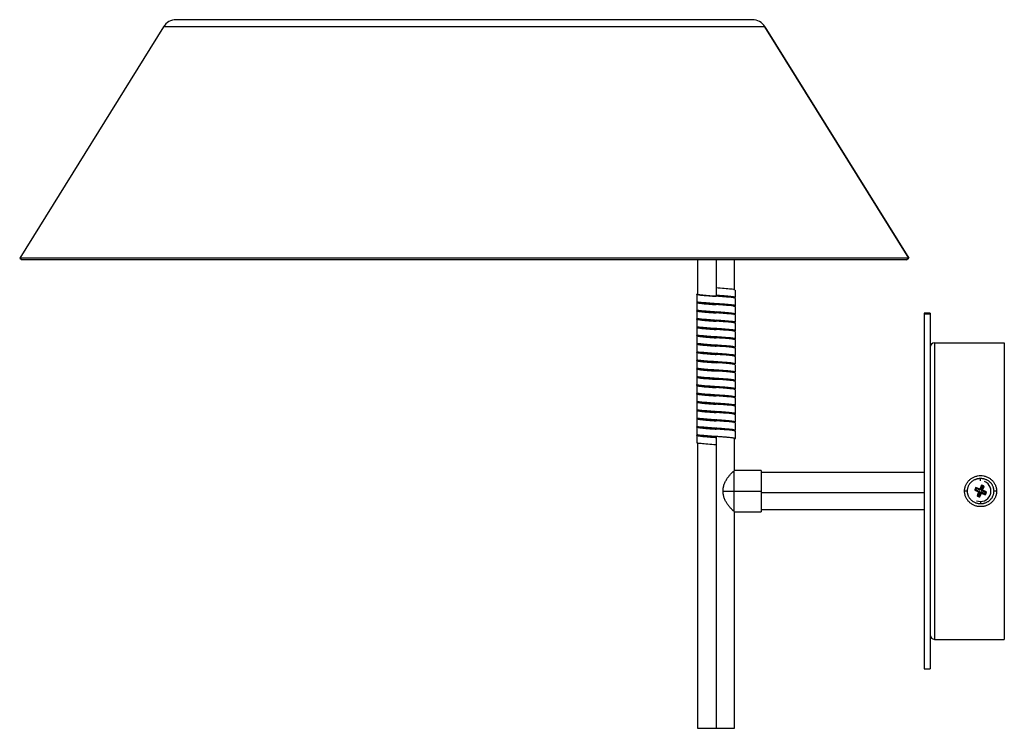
# Paper-space layout '_Posterior' of a CAD drawing. Header units: millimetres. Extents: x -150 to 182, y -140 to 99.
import ezdxf

# ---------------------------------------------------------------- set-up
doc = ezdxf.new("R2010")
doc.units = ezdxf.units.MM

psp = doc.layouts.new('_Posterior')

# ---------------------------------------------------------------- linework, layer by layer
at = {"color": 7, "linetype": 'Continuous', "lineweight": 25}
for p, q in [((-101.44, 96.96), (-149.98, 18.83)), ((97.19, 99.32), (-97.19, 99.32)), ((101.41, 96.96), (149.94, 18.83)), ((149.98, 18.83), (101.43, 96.96)), ((-149.98, 18.83), (-149.13, 18.3)), ((149.98, 18.83), (-149.98, 18.83)), ((149.13, 18.3), (-149.13, 18.3)), ((78.69, 18.3), (78.69, 6.73)), ((84.94, 18.3), (84.94, 6.03)), ((91.19, 8.13), (91.19, 18.3)), ((149.1, 18.3), (149.94, 18.83)), ((149.13, 18.3), (149.98, 18.83)), ((78.41, 6.73), (78.41, 4.23)), ((91.46, 5.63), (91.46, 8.13)), ((78.41, 3.93), (78.41, 1.43)), ((78.69, 4.23), (78.69, 3.93)), ((84.94, 6.03), (84.94, 6.03)), ((84.94, 3.53), (84.94, 3.23)), ((91.46, 2.83), (91.46, 5.33)), ((78.41, 1.13), (78.41, -1.37)), ((78.69, 1.43), (78.69, 1.13)), ((84.93, 0.43), (84.93, 0.43)), ((84.94, 3.23), (84.94, 3.23)), ((84.94, 0.73), (84.94, 0.73)), ((84.94, 0.73), (84.94, 0.43)), ((91.19, 2.53), (91.19, 2.83)), ((91.19, -0.27), (91.19, 0.03)), ((91.46, 0.03), (91.46, 2.53)), ((157.19, 0.32), (155.19, 0.32)), ((155.19, 0.32), (155.19, -119.68)), ((157.19, 0.32), (157.19, -119.68)), ((78.41, -1.67), (78.41, -4.17)), ((84.93, -2.07), (84.93, -2.07)), ((84.94, -2.07), (84.94, -2.37)), ((91.19, -3.07), (91.19, -2.77)), ((91.46, -2.77), (91.46, -0.27)), ((91.46, -5.57), (91.46, -3.07)), ((157.19, -0.01), (155.19, -0.01)), ((78.41, -4.47), (78.41, -6.97)), ((84.93, -5.17), (84.93, -5.17)), ((84.94, -4.87), (84.94, -4.87)), ((84.94, -4.87), (84.94, -5.17)), ((91.46, -8.37), (91.46, -5.87)), ((78.41, -7.27), (78.41, -9.77)), ((78.69, -6.97), (78.69, -7.27)), ((78.69, -9.77), (78.69, -10.07)), ((84.94, -7.67), (84.94, -7.97)), ((84.95, -7.97), (84.95, -7.97)), ((91.46, -11.17), (91.46, -8.67)), ((158.69, -9.68), (182.19, -9.68)), ((158.69, -9.68), (158.69, -109.68)), ((182.19, -9.68), (182.19, -109.68)), ((78.41, -10.07), (78.41, -12.57)), ((78.41, -12.87), (78.41, -15.37)), ((78.69, -12.57), (78.69, -12.87)), ((84.93, -10.77), (84.93, -10.77)), ((84.93, -13.27), (84.93, -13.27)), ((84.94, -10.47), (84.94, -10.77)), ((84.94, -13.27), (84.94, -13.57)), ((84.95, -10.47), (84.95, -10.47)), ((91.19, -11.47), (91.19, -11.17)), ((91.46, -13.97), (91.46, -11.47)), ((78.41, -15.67), (78.41, -18.17)), ((84.93, -16.07), (84.93, -16.07)), ((84.94, -16.07), (84.94, -16.37)), ((91.19, -14.27), (91.19, -13.97)), ((91.46, -16.77), (91.46, -14.27)), ((78.41, -18.47), (78.41, -20.97)), ((78.69, -18.17), (78.69, -18.47)), ((84.94, -18.87), (84.94, -19.17)), ((84.94, -19.17), (84.94, -19.17)), ((91.19, -17.07), (91.19, -16.77)), ((91.46, -19.57), (91.46, -17.07)), ((91.46, -22.37), (91.46, -19.87)), ((78.41, -21.27), (78.41, -23.77)), ((78.69, -20.97), (78.69, -21.27)), ((84.94, -21.67), (84.94, -21.97)), ((84.94, -21.97), (84.94, -21.97)), ((91.19, -22.67), (91.19, -22.37)), ((91.46, -25.17), (91.46, -22.67)), ((78.41, -24.07), (78.41, -26.57)), ((78.69, -23.77), (78.69, -24.07)), ((84.93, -24.77), (84.93, -24.77)), ((84.94, -24.47), (84.94, -24.47)), ((84.94, -24.47), (84.94, -24.77)), ((91.19, -25.47), (91.19, -25.17)), ((91.46, -27.97), (91.46, -25.47)), ((78.41, -26.87), (78.41, -29.37)), ((78.41, -29.67), (78.41, -32.17)), ((84.93, -27.27), (84.93, -27.27)), ((84.94, -27.27), (84.94, -27.57)), ((91.19, -28.27), (91.19, -27.97)), ((91.46, -30.77), (91.46, -28.27)), ((78.41, -32.47), (78.41, -34.97)), ((78.69, -32.17), (78.69, -32.47)), ((84.93, -30.37), (84.93, -30.37)), ((84.94, -30.07), (84.94, -30.07)), ((84.94, -30.07), (84.94, -30.37)), ((84.94, -32.87), (84.94, -33.17)), ((84.95, -33.17), (84.95, -33.17)), ((91.46, -33.57), (91.46, -31.07)), ((78.41, -35.27), (78.41, -37.77)), ((78.69, -34.97), (78.69, -35.27)), ((84.93, -35.97), (84.93, -35.97)), ((84.94, -35.67), (84.94, -35.97)), ((84.95, -35.67), (84.95, -35.67)), ((91.19, -36.67), (91.19, -36.37)), ((91.46, -36.37), (91.46, -33.87)), ((78.41, -38.07), (78.41, -40.57)), ((78.69, -37.77), (78.69, -38.07)), ((84.93, -38.47), (84.93, -38.47)), ((84.94, -38.47), (84.94, -38.77)), ((91.19, -39.47), (91.19, -39.17)), ((91.46, -39.17), (91.46, -36.67)), ((91.46, -41.97), (91.46, -39.47)), ((78.41, -40.87), (78.41, -43.37)), ((84.93, -41.27), (84.93, -41.27)), ((84.94, -41.27), (84.94, -139.68)), ((91.19, -52.68), (91.19, -41.97)), ((78.69, -43.37), (78.69, -139.68)), ((90.94, -52.91), (90.94, -66.46)), ((100.19, -52.68), (91.19, -52.68)), ((100.19, -52.68), (100.19, -66.68)), ((155.19, -53.43), (100.19, -53.43)), ((87.31, -59.68), (100.19, -59.68)), ((169.66, -59.68), (168.79, -59.68)), ((172.21, -59.4), (173.53, -59.95)), ((172.55, -59.21), (173.92, -59.79)), ((173.92, -59.03), (172.59, -58.47)), ((174.08, -59.42), (172.71, -58.85)), ((174.47, -57.7), (173.92, -59.03)), ((174.08, -59.42), (173.92, -59.03)), ((174.65, -58.05), (174.08, -59.42)), ((174.45, -59.58), (175.02, -58.2)), ((174.45, -59.58), (174.84, -59.42)), ((175.82, -60.15), (174.45, -59.58)), ((174.84, -58.12), (174.96, -57.84)), ((174.84, -59.42), (175.4, -58.09)), ((176.17, -59.97), (174.84, -59.42)), ((179.59, -59.68), (178.71, -59.68)), ((155.19, -60.28), (100.19, -60.28)), ((173.53, -59.95), (172.98, -61.28)), ((173.92, -59.79), (173.35, -61.16)), ((173.92, -59.79), (173.53, -59.95)), ((173.72, -61.32), (174.29, -59.95)), ((173.9, -61.66), (174.45, -60.34)), ((174.29, -59.95), (174.45, -60.34)), ((174.29, -59.95), (175.67, -60.52)), ((174.45, -60.34), (175.78, -60.89)), ((100.19, -65.93), (155.19, -65.93)), ((91.19, -66.68), (90.94, -66.46)), ((91.19, -66.68), (100.19, -66.68)), ((91.19, -139.68), (91.19, -66.68)), ((158.69, -109.68), (182.19, -109.68)), ((155.19, -119.68), (157.19, -119.68)), ((78.69, -139.68), (91.19, -139.68))]:
    psp.add_line(p, q, dxfattribs=at)
at = {"color": 8, "linetype": 'Continuous', "lineweight": 25}
for p, q in [((101.43, 96.96), (-101.44, 96.96)), ((174.19, -56.18), (174.19, -55.45)), ((174.19, -63.19), (174.19, -63.91))]:
    psp.add_line(p, q, dxfattribs=at)
at = {"color": 7, "linetype": 'Continuous', "lineweight": 25, "flags": 128}
for points in [[(91, -14.13), (91.46, -13.95), (90.7, -13.76), (88.82, -13.56), (86.2, -13.36), (83.35, -13.17), (80.8, -12.97), (79.03, -12.77), (78.41, -12.57), (78.41, -12.57)], [(91, -39.33), (91.46, -39.15), (90.7, -38.96), (88.82, -38.76), (86.2, -38.56), (83.35, -38.37), (80.8, -38.17), (79.03, -37.97), (78.41, -37.77), (78.41, -37.77)]]:
    psp.add_lwpolyline(points, dxfattribs=at)
at = {"color": 7, "linetype": 'Continuous', "lineweight": 25}
for centre, radius, start, end in [((-97.19, 94.32), 5, 90, 148.1433), ((97.16, 94.32), 5, 31.848, 89.9978), ((97.19, 94.32), 5, 31.8567, 90), ((158.69, -11.18), 1.5, 90, 180), ((174.19, -59.68), 3.5, 247.2375, 67.2375), ((174.19, -59.68), 2, 142.76, 171.715), ((174.19, -59.68), 1.7, 150.4739, 164.0011), ((174.19, -59.68), 2, 52.76, 81.715), ((174.19, -59.68), 1.7, 60.4739, 74.0011), ((174.19, -59.68), 2, 232.76, 261.715), ((174.19, -59.68), 1.7, 240.4739, 254.0011), ((174.19, -59.68), 1.7, 330.4739, 344.0011), ((174.19, -59.68), 2, 322.76, 351.715), ((158.69, -108.18), 1.5, 180, 270)]:
    psp.add_arc(centre, radius, start, end, dxfattribs=at)
for points, knots in [([(91.35, 5.33), (91.32, 5.38), (91.25, 5.49), (89.68, 5.68), (87.21, 5.87), (84.28, 6.07), (81.46, 6.27), (79.34, 6.46), (78.21, 6.66), (78.53, 6.79), (78.69, 6.85)], [0, 0, 0, 0, 0.09992, 0.229222, 0.357768, 0.486465, 0.615896, 0.744627, 0.873157, 1, 1, 1, 1]), ([(78.69, 6.73), (78.69, 6.7), (78.73, 6.67), (78.89, 6.61), (79, 6.58), (79.32, 6.52), (79.51, 6.49), (79.97, 6.43), (80.23, 6.4), (80.67, 6.36), (80.82, 6.35), (81.13, 6.32), (81.29, 6.3), (81.8, 6.26), (82.16, 6.23), (82.92, 6.17), (83.32, 6.14), (84.13, 6.08), (84.53, 6.05), (84.94, 6.03)], [0, 0, 0, 0, 0.125, 0.125, 0.25, 0.25, 0.375, 0.375, 0.5, 0.5, 0.5625, 0.5625, 0.625, 0.625, 0.75, 0.75, 0.875, 0.875, 1, 1, 1, 1]), ([(91.31, 8.13), (91.33, 8.16), (91.39, 8.27), (90.11, 8.43), (87.83, 8.63), (85.9, 8.76), (84.94, 8.83)], [0, 0, 0, 0, 0.156535, 0.437657, 0.718121, 1, 1, 1, 1]), ([(91.46, 2.53), (91.34, 2.59), (91.09, 2.72), (89.2, 2.92), (86.58, 3.12), (83.62, 3.31), (80.91, 3.51), (79.01, 3.71), (78.16, 3.9), (78.64, 4.02), (78.87, 4.09)], [0, 0, 0, 0, 0.125902, 0.252572, 0.378709, 0.504501, 0.630881, 0.75737, 0.883181, 1, 1, 1, 1]), ([(90.97, 2.68), (91.16, 2.71), (91.7, 2.81), (91.25, 2.98), (89.71, 3.18), (87.2, 3.37), (84.28, 3.57), (81.45, 3.77), (79.38, 3.96), (78.36, 4.12), (78.51, 4.2), (78.55, 4.23)], [0, 0, 0, 0, 0.0655046, 0.1929454, 0.320694, 0.4476955, 0.5748459, 0.7027224, 0.8299067, 0.9568924, 1, 1, 1, 1]), ([(78.69, 3.93), (78.69, 3.9), (78.73, 3.87), (78.89, 3.81), (79, 3.78), (79.32, 3.72), (79.51, 3.69), (79.97, 3.63), (80.23, 3.6), (80.67, 3.56), (80.82, 3.55), (81.13, 3.52), (81.29, 3.5), (81.8, 3.46), (82.16, 3.43), (82.92, 3.37), (83.32, 3.34), (84.13, 3.28), (84.53, 3.25), (84.94, 3.23)], [0, 0, 0, 0, 0.125, 0.125, 0.25, 0.25, 0.375, 0.375, 0.5, 0.5, 0.5625, 0.5625, 0.625, 0.625, 0.75, 0.75, 0.875, 0.875, 1, 1, 1, 1]), ([(91.19, 5.63), (91.19, 5.66), (91.14, 5.69), (90.98, 5.74), (90.87, 5.77), (90.56, 5.83), (90.36, 5.86), (89.9, 5.92), (89.64, 5.95), (89.21, 5.99), (89.05, 6.01), (88.74, 6.04), (88.58, 6.05), (88.07, 6.09), (87.71, 6.12), (86.95, 6.18), (86.55, 6.21), (85.75, 6.27), (85.34, 6.3), (84.94, 6.33)], [0, 0, 0, 0, 0.125, 0.125, 0.25, 0.25, 0.375, 0.375, 0.5, 0.5, 0.5625, 0.5625, 0.625, 0.625, 0.75, 0.75, 0.875, 0.875, 1, 1, 1, 1]), ([(91.31, 5.63), (91.33, 5.66), (91.39, 5.77), (90.11, 5.93), (87.83, 6.13), (85.9, 6.26), (84.94, 6.33)], [0, 0, 0, 0, 0.156331, 0.437521, 0.718052, 1, 1, 1, 1]), ([(91.19, 2.83), (91.19, 2.86), (91.14, 2.89), (90.98, 2.94), (90.87, 2.97), (90.56, 3.03), (90.36, 3.06), (89.9, 3.12), (89.64, 3.15), (89.21, 3.19), (89.05, 3.21), (88.74, 3.24), (88.58, 3.25), (88.07, 3.29), (87.71, 3.32), (86.95, 3.38), (86.55, 3.41), (85.75, 3.47), (85.34, 3.5), (84.94, 3.53)], [0, 0, 0, 0, 0.125, 0.125, 0.25, 0.25, 0.375, 0.375, 0.5, 0.5, 0.5625, 0.5625, 0.625, 0.625, 0.75, 0.75, 0.875, 0.875, 1, 1, 1, 1]), ([(90.97, -0.13), (91.2, -0.08), (91.71, 0.04), (91.01, 0.22), (89.22, 0.42), (86.57, 0.62), (83.63, 0.81), (80.9, 1.01), (79.07, 1.21), (78.25, 1.35), (78.45, 1.42), (78.47, 1.43)], [0, 0, 0, 0, 0.099854, 0.226106, 0.353129, 0.479616, 0.605759, 0.732489, 0.859331, 0.985492, 1, 1, 1, 1]), ([(91.35, -0.27), (91.39, -0.26), (91.57, -0.18), (90.65, -0.03), (88.7, 0.16), (85.92, 0.36), (82.98, 0.56), (80.4, 0.75), (78.73, 0.95), (78.16, 1.13), (78.7, 1.23), (78.91, 1.28)], [0, 0, 0, 0, 0.02883, 0.155357, 0.282328, 0.409691, 0.536291, 0.662991, 0.790439, 0.917239, 1, 1, 1, 1]), ([(78.69, 1.13), (78.69, 1.1), (78.73, 1.07), (78.89, 1.01), (79, 0.98), (79.32, 0.92), (79.51, 0.89), (79.97, 0.83), (80.23, 0.8), (80.67, 0.76), (80.82, 0.75), (81.13, 0.72), (81.29, 0.7), (81.8, 0.66), (82.16, 0.63), (82.92, 0.57), (83.32, 0.54), (84.13, 0.48), (84.53, 0.45), (84.94, 0.43)], [0, 0, 0, 0, 0.125, 0.125, 0.25, 0.25, 0.375, 0.375, 0.5, 0.5, 0.5625, 0.5625, 0.625, 0.625, 0.75, 0.75, 0.875, 0.875, 1, 1, 1, 1]), ([(91.19, 0.03), (91.19, 0.06), (91.14, 0.09), (90.98, 0.14), (90.87, 0.17), (90.56, 0.23), (90.36, 0.26), (89.9, 0.32), (89.64, 0.35), (89.21, 0.39), (89.05, 0.41), (88.74, 0.44), (88.58, 0.45), (88.07, 0.49), (87.71, 0.52), (86.95, 0.58), (86.55, 0.61), (85.75, 0.67), (85.34, 0.7), (84.94, 0.73)], [0, 0, 0, 0, 0.125, 0.125, 0.25, 0.25, 0.375, 0.375, 0.5, 0.5, 0.5625, 0.5625, 0.625, 0.625, 0.75, 0.75, 0.875, 0.875, 1, 1, 1, 1]), ([(91.31, -3.07), (91.34, -3.04), (91.46, -2.95), (90.31, -2.79), (88.13, -2.59), (85.26, -2.39), (82.36, -2.2), (79.93, -2), (78.53, -1.81), (78.18, -1.65), (78.72, -1.56), (78.87, -1.53)], [0, 0, 0, 0, 0.05731, 0.184854, 0.312348, 0.440619, 0.568419, 0.695821, 0.823768, 0.95193, 1, 1, 1, 1]), ([(91.15, -2.89), (91.31, -2.83), (91.66, -2.72), (90.7, -2.53), (88.69, -2.34), (85.92, -2.14), (82.97, -1.94), (80.43, -1.75), (78.7, -1.55), (78.54, -1.43), (78.47, -1.37)], [0, 0, 0, 0, 0.104471, 0.2341, 0.364183, 0.494669, 0.624372, 0.754177, 0.88475, 1, 1, 1, 1]), ([(78.69, -1.67), (78.69, -1.7), (78.73, -1.73), (78.89, -1.79), (79, -1.82), (79.32, -1.88), (79.51, -1.91), (79.97, -1.97), (80.23, -2), (80.67, -2.04), (80.82, -2.05), (81.13, -2.08), (81.29, -2.1), (81.8, -2.14), (82.16, -2.17), (82.92, -2.23), (83.32, -2.26), (84.13, -2.32), (84.53, -2.35), (84.94, -2.37)], [0, 0, 0, 0, 0.125, 0.125, 0.25, 0.25, 0.375, 0.375, 0.5, 0.5, 0.5625, 0.5625, 0.625, 0.625, 0.75, 0.75, 0.875, 0.875, 1, 1, 1, 1]), ([(91.19, -2.77), (91.19, -2.74), (91.14, -2.71), (90.98, -2.66), (90.87, -2.63), (90.56, -2.57), (90.36, -2.54), (89.9, -2.48), (89.64, -2.45), (89.21, -2.41), (89.05, -2.39), (88.74, -2.36), (88.58, -2.35), (88.07, -2.31), (87.71, -2.28), (86.95, -2.22), (86.55, -2.19), (85.75, -2.13), (85.34, -2.1), (84.94, -2.07)], [0, 0, 0, 0, 0.125, 0.125, 0.25, 0.25, 0.375, 0.375, 0.5, 0.5, 0.5625, 0.5625, 0.625, 0.625, 0.75, 0.75, 0.875, 0.875, 1, 1, 1, 1]), ([(84.62, -5.15), (83.66, -5.09), (81.75, -4.95), (79.55, -4.76), (78.33, -4.58), (78.51, -4.46), (78.59, -4.41)], [0, 0, 0, 0, 0.265967, 0.530321, 0.794779, 1, 1, 1, 1]), ([(91.27, -5.68), (91.38, -5.62), (91.61, -5.48), (90.34, -5.29), (88.12, -5.09), (85.27, -4.89), (82.35, -4.7), (79.97, -4.5), (78.55, -4.33), (78.55, -4.22), (78.55, -4.17)], [0, 0, 0, 0, 0.130956, 0.261126, 0.391245, 0.522158, 0.652589, 0.782614, 0.913196, 1, 1, 1, 1]), ([(78.69, -4.47), (78.69, -4.5), (78.73, -4.53), (78.89, -4.59), (79, -4.62), (79.32, -4.68), (79.51, -4.71), (79.97, -4.77), (80.23, -4.8), (80.67, -4.84), (80.82, -4.85), (81.13, -4.88), (81.29, -4.9), (81.8, -4.94), (82.16, -4.97), (82.92, -5.03), (83.32, -5.06), (84.13, -5.12), (84.53, -5.15), (84.94, -5.17)], [0, 0, 0, 0, 0.125, 0.125, 0.25, 0.25, 0.375, 0.375, 0.5, 0.5, 0.5625, 0.5625, 0.625, 0.625, 0.75, 0.75, 0.875, 0.875, 1, 1, 1, 1]), ([(91.32, -5.87), (91.32, -5.83), (91.33, -5.72), (89.9, -5.54), (87.62, -5.36), (85.79, -5.23), (84.93, -5.17)], [0, 0, 0, 0, 0.187343, 0.469168, 0.749791, 1, 1, 1, 1]), ([(91.19, -5.57), (91.19, -5.54), (91.14, -5.51), (90.98, -5.46), (90.87, -5.43), (90.56, -5.37), (90.36, -5.34), (89.9, -5.28), (89.64, -5.25), (89.21, -5.21), (89.05, -5.19), (88.74, -5.16), (88.58, -5.15), (88.07, -5.11), (87.71, -5.08), (86.95, -5.02), (86.55, -4.99), (85.75, -4.93), (85.34, -4.9), (84.94, -4.87)], [0, 0, 0, 0, 0.125, 0.125, 0.25, 0.25, 0.375, 0.375, 0.5, 0.5, 0.5625, 0.5625, 0.625, 0.625, 0.75, 0.75, 0.875, 0.875, 1, 1, 1, 1]), ([(91.4, -11.47), (91.42, -11.47), (91.62, -11.39), (90.8, -11.26), (88.97, -11.06), (86.24, -10.86), (83.3, -10.67), (80.65, -10.47), (78.86, -10.27), (78.16, -10.09), (78.67, -9.97), (78.9, -9.92)], [0, 0, 0, 0, 0.014508, 0.140669, 0.267511, 0.394241, 0.520384, 0.646871, 0.773894, 0.900146, 1, 1, 1, 1]), ([(90.96, -11.32), (91.17, -11.28), (91.71, -11.17), (91.14, -11), (89.47, -10.8), (86.89, -10.6), (83.95, -10.41), (81.17, -10.21), (79.22, -10.01), (78.3, -9.87), (78.49, -9.79), (78.52, -9.77)], [0, 0, 0, 0, 0.082761, 0.209561, 0.337009, 0.463709, 0.590309, 0.717672, 0.844643, 0.97117, 1, 1, 1, 1]), ([(91.4, -8.67), (91.33, -8.62), (91.17, -8.49), (89.44, -8.3), (86.9, -8.1), (83.95, -7.91), (81.18, -7.71), (79.18, -7.51), (78.23, -7.34), (78.55, -7.23), (78.69, -7.18)], [0, 0, 0, 0, 0.116739, 0.248998, 0.38048, 0.51186, 0.644031, 0.775795, 0.907098, 1, 1, 1, 1]), ([(91, -8.51), (91.15, -8.49), (91.69, -8.4), (91.34, -8.24), (89.94, -8.04), (87.51, -7.85), (84.61, -7.65), (81.74, -7.45), (79.57, -7.26), (78.41, -7.1), (78.53, -7), (78.57, -6.97)], [0, 0, 0, 0, 0.04807, 0.176232, 0.304179, 0.431581, 0.559381, 0.687652, 0.815146, 0.94269, 1, 1, 1, 1]), ([(78.69, -7.27), (78.69, -7.3), (78.73, -7.33), (78.89, -7.39), (79, -7.42), (79.32, -7.48), (79.51, -7.51), (79.97, -7.57), (80.23, -7.6), (80.67, -7.64), (80.82, -7.65), (81.13, -7.68), (81.29, -7.7), (81.8, -7.74), (82.16, -7.77), (82.92, -7.83), (83.32, -7.86), (84.13, -7.92), (84.53, -7.95), (84.94, -7.97)], [0, 0, 0, 0, 0.125, 0.125, 0.25, 0.25, 0.375, 0.375, 0.5, 0.5, 0.5625, 0.5625, 0.625, 0.625, 0.75, 0.75, 0.875, 0.875, 1, 1, 1, 1]), ([(91.19, -8.37), (91.19, -8.34), (91.14, -8.31), (90.98, -8.26), (90.87, -8.23), (90.56, -8.17), (90.36, -8.14), (89.9, -8.08), (89.64, -8.05), (89.21, -8.01), (89.05, -7.99), (88.74, -7.96), (88.58, -7.95), (88.07, -7.91), (87.71, -7.88), (86.95, -7.82), (86.55, -7.79), (85.75, -7.73), (85.34, -7.7), (84.94, -7.67)], [0, 0, 0, 0, 0.125, 0.125, 0.25, 0.25, 0.375, 0.375, 0.5, 0.5, 0.5625, 0.5625, 0.625, 0.625, 0.75, 0.75, 0.875, 0.875, 1, 1, 1, 1]), ([(91.32, -14.27), (91.36, -14.25), (91.52, -14.16), (90.49, -14.01), (88.42, -13.82), (85.59, -13.62), (82.67, -13.42), (80.16, -13.23), (78.62, -13.03), (78.17, -12.86), (78.72, -12.76), (78.9, -12.73)], [0, 0, 0, 0, 0.0431076, 0.1700933, 0.2972776, 0.4251541, 0.5523045, 0.679306, 0.8070546, 0.9344954, 1, 1, 1, 1]), ([(78.69, -10.07), (78.69, -10.1), (78.73, -10.13), (78.89, -10.19), (79, -10.22), (79.32, -10.28), (79.51, -10.31), (79.97, -10.37), (80.23, -10.4), (80.67, -10.44), (80.82, -10.45), (81.13, -10.48), (81.29, -10.5), (81.8, -10.54), (82.16, -10.57), (82.92, -10.63), (83.32, -10.66), (84.13, -10.72), (84.53, -10.75), (84.94, -10.77)], [0, 0, 0, 0, 0.125, 0.125, 0.25, 0.25, 0.375, 0.375, 0.5, 0.5, 0.5625, 0.5625, 0.625, 0.625, 0.75, 0.75, 0.875, 0.875, 1, 1, 1, 1]), ([(78.69, -12.87), (78.69, -12.9), (78.73, -12.93), (78.89, -12.99), (79, -13.02), (79.32, -13.08), (79.51, -13.11), (79.97, -13.17), (80.23, -13.2), (80.67, -13.24), (80.82, -13.25), (81.13, -13.28), (81.29, -13.3), (81.8, -13.34), (82.16, -13.37), (82.92, -13.43), (83.32, -13.46), (84.13, -13.52), (84.53, -13.55), (84.94, -13.57)], [0, 0, 0, 0, 0.125, 0.125, 0.25, 0.25, 0.375, 0.375, 0.5, 0.5, 0.5625, 0.5625, 0.625, 0.625, 0.75, 0.75, 0.875, 0.875, 1, 1, 1, 1]), ([(91.19, -11.17), (91.19, -11.14), (91.14, -11.11), (90.98, -11.06), (90.87, -11.03), (90.56, -10.97), (90.36, -10.94), (89.9, -10.88), (89.64, -10.85), (89.21, -10.81), (89.05, -10.79), (88.74, -10.76), (88.58, -10.75), (88.07, -10.71), (87.71, -10.68), (86.95, -10.62), (86.55, -10.59), (85.75, -10.53), (85.34, -10.5), (84.94, -10.47)], [0, 0, 0, 0, 0.125, 0.125, 0.25, 0.25, 0.375, 0.375, 0.5, 0.5, 0.5625, 0.5625, 0.625, 0.625, 0.75, 0.75, 0.875, 0.875, 1, 1, 1, 1]), ([(91.19, -13.97), (91.19, -13.94), (91.14, -13.91), (90.98, -13.86), (90.87, -13.83), (90.56, -13.77), (90.36, -13.74), (89.9, -13.68), (89.64, -13.65), (89.21, -13.61), (89.05, -13.59), (88.74, -13.56), (88.58, -13.55), (88.07, -13.51), (87.71, -13.48), (86.95, -13.42), (86.55, -13.39), (85.75, -13.33), (85.34, -13.3), (84.94, -13.27)], [0, 0, 0, 0, 0.125, 0.125, 0.25, 0.25, 0.375, 0.375, 0.5, 0.5, 0.5625, 0.5625, 0.625, 0.625, 0.75, 0.75, 0.875, 0.875, 1, 1, 1, 1]), ([(91.31, -17.07), (91.33, -17.04), (91.39, -16.93), (90.11, -16.77), (87.83, -16.57), (84.93, -16.37), (82.06, -16.18), (79.7, -15.98), (78.48, -15.78), (78.15, -15.65), (78.55, -15.58), (78.56, -15.58)], [0, 0, 0, 0, 0.073438, 0.205324, 0.336902, 0.469144, 0.601386, 0.732964, 0.86485, 0.997357, 1, 1, 1, 1]), ([(91.19, -16.9), (91.34, -16.84), (91.66, -16.71), (90.53, -16.51), (88.41, -16.32), (85.6, -16.12), (82.66, -15.92), (80.19, -15.73), (78.62, -15.54), (78.55, -15.42), (78.52, -15.37)], [0, 0, 0, 0, 0.126843, 0.255373, 0.384104, 0.513535, 0.642232, 0.770778, 0.90008, 1, 1, 1, 1]), ([(78.69, -15.67), (78.69, -15.7), (78.73, -15.73), (78.89, -15.79), (79, -15.82), (79.32, -15.88), (79.51, -15.91), (79.97, -15.97), (80.23, -16), (80.67, -16.04), (80.82, -16.05), (81.13, -16.08), (81.29, -16.1), (81.8, -16.14), (82.16, -16.17), (82.92, -16.23), (83.32, -16.26), (84.13, -16.32), (84.53, -16.35), (84.94, -16.37)], [0, 0, 0, 0, 0.125, 0.125, 0.25, 0.25, 0.375, 0.375, 0.5, 0.5, 0.5625, 0.5625, 0.625, 0.625, 0.75, 0.75, 0.875, 0.875, 1, 1, 1, 1]), ([(91.19, -16.77), (91.19, -16.74), (91.14, -16.71), (90.98, -16.66), (90.87, -16.63), (90.56, -16.57), (90.36, -16.54), (89.9, -16.48), (89.64, -16.45), (89.21, -16.41), (89.05, -16.39), (88.74, -16.36), (88.58, -16.35), (88.07, -16.31), (87.71, -16.28), (86.95, -16.22), (86.55, -16.19), (85.75, -16.13), (85.34, -16.1), (84.94, -16.07)], [0, 0, 0, 0, 0.125, 0.125, 0.25, 0.25, 0.375, 0.375, 0.5, 0.5, 0.5625, 0.5625, 0.625, 0.625, 0.75, 0.75, 0.875, 0.875, 1, 1, 1, 1]), ([(91.35, -19.87), (91.32, -19.82), (91.25, -19.71), (89.68, -19.52), (87.21, -19.33), (84.28, -19.13), (81.46, -18.93), (79.34, -18.74), (78.21, -18.54), (78.53, -18.41), (78.69, -18.35)], [0, 0, 0, 0, 0.09992, 0.229222, 0.357768, 0.486465, 0.615896, 0.744627, 0.873157, 1, 1, 1, 1]), ([(91.31, -19.57), (91.33, -19.54), (91.39, -19.43), (90.11, -19.27), (87.83, -19.07), (84.94, -18.87), (82.04, -18.68), (79.76, -18.48), (78.48, -18.31), (78.54, -18.21), (78.57, -18.17)], [0, 0, 0, 0, 0.078156, 0.218734, 0.358983, 0.49994, 0.640896, 0.781145, 0.921723, 1, 1, 1, 1]), ([(78.69, -18.47), (78.69, -18.5), (78.73, -18.53), (78.89, -18.59), (79, -18.62), (79.32, -18.68), (79.51, -18.71), (79.97, -18.77), (80.23, -18.8), (80.67, -18.84), (80.82, -18.85), (81.13, -18.88), (81.29, -18.9), (81.8, -18.94), (82.16, -18.97), (82.92, -19.03), (83.32, -19.06), (84.13, -19.12), (84.53, -19.15), (84.94, -19.17)], [0, 0, 0, 0, 0.125, 0.125, 0.25, 0.25, 0.375, 0.375, 0.5, 0.5, 0.5625, 0.5625, 0.625, 0.625, 0.75, 0.75, 0.875, 0.875, 1, 1, 1, 1]), ([(91.19, -19.57), (91.19, -19.54), (91.14, -19.51), (90.98, -19.46), (90.87, -19.43), (90.56, -19.37), (90.36, -19.34), (89.9, -19.28), (89.64, -19.25), (89.21, -19.21), (89.05, -19.19), (88.74, -19.16), (88.58, -19.15), (88.07, -19.11), (87.71, -19.08), (86.95, -19.02), (86.55, -18.99), (85.75, -18.93), (85.34, -18.9), (84.94, -18.87)], [0, 0, 0, 0, 0.125, 0.125, 0.25, 0.25, 0.375, 0.375, 0.5, 0.5, 0.5625, 0.5625, 0.625, 0.625, 0.75, 0.75, 0.875, 0.875, 1, 1, 1, 1]), ([(91.46, -22.67), (91.34, -22.61), (91.09, -22.48), (89.2, -22.28), (86.58, -22.08), (83.62, -21.89), (80.91, -21.69), (79.01, -21.49), (78.16, -21.3), (78.64, -21.18), (78.87, -21.11)], [0, 0, 0, 0, 0.125902, 0.252572, 0.378709, 0.504501, 0.630881, 0.75737, 0.883181, 1, 1, 1, 1]), ([(90.97, -22.52), (91.16, -22.49), (91.7, -22.39), (91.25, -22.22), (89.71, -22.02), (87.2, -21.83), (84.28, -21.63), (81.45, -21.43), (79.38, -21.24), (78.36, -21.08), (78.51, -21), (78.55, -20.97)], [0, 0, 0, 0, 0.065505, 0.192945, 0.320694, 0.447695, 0.574846, 0.702722, 0.829907, 0.956892, 1, 1, 1, 1]), ([(78.69, -21.27), (78.69, -21.3), (78.73, -21.33), (78.89, -21.39), (79, -21.42), (79.32, -21.48), (79.51, -21.51), (79.97, -21.57), (80.23, -21.6), (80.67, -21.64), (80.82, -21.65), (81.13, -21.68), (81.29, -21.7), (81.8, -21.74), (82.16, -21.77), (82.92, -21.83), (83.32, -21.86), (84.13, -21.92), (84.53, -21.95), (84.94, -21.97)], [0, 0, 0, 0, 0.125, 0.125, 0.25, 0.25, 0.375, 0.375, 0.5, 0.5, 0.5625, 0.5625, 0.625, 0.625, 0.75, 0.75, 0.875, 0.875, 1, 1, 1, 1]), ([(91.19, -22.37), (91.19, -22.34), (91.14, -22.31), (90.98, -22.26), (90.87, -22.23), (90.56, -22.17), (90.36, -22.14), (89.9, -22.08), (89.64, -22.05), (89.21, -22.01), (89.05, -21.99), (88.74, -21.96), (88.58, -21.95), (88.07, -21.91), (87.71, -21.88), (86.95, -21.82), (86.55, -21.79), (85.75, -21.73), (85.34, -21.7), (84.94, -21.67)], [0, 0, 0, 0, 0.125, 0.125, 0.25, 0.25, 0.375, 0.375, 0.5, 0.5, 0.5625, 0.5625, 0.625, 0.625, 0.75, 0.75, 0.875, 0.875, 1, 1, 1, 1]), ([(90.97, -25.33), (91.2, -25.28), (91.71, -25.16), (91.01, -24.98), (89.22, -24.78), (86.57, -24.58), (83.63, -24.39), (80.9, -24.19), (79.07, -23.99), (78.25, -23.85), (78.45, -23.78), (78.47, -23.77)], [0, 0, 0, 0, 0.099854, 0.226106, 0.353129, 0.479616, 0.605759, 0.732489, 0.859331, 0.985492, 1, 1, 1, 1]), ([(91.35, -25.47), (91.39, -25.46), (91.57, -25.38), (90.65, -25.23), (88.7, -25.04), (85.92, -24.84), (82.98, -24.64), (80.4, -24.45), (78.73, -24.25), (78.16, -24.07), (78.7, -23.97), (78.91, -23.92)], [0, 0, 0, 0, 0.02883, 0.155357, 0.282328, 0.409691, 0.536291, 0.662991, 0.790439, 0.917239, 1, 1, 1, 1]), ([(78.69, -24.07), (78.69, -24.1), (78.73, -24.13), (78.89, -24.19), (79, -24.22), (79.32, -24.28), (79.51, -24.31), (79.97, -24.37), (80.23, -24.4), (80.67, -24.44), (80.82, -24.45), (81.13, -24.48), (81.29, -24.5), (81.8, -24.54), (82.16, -24.57), (82.92, -24.63), (83.32, -24.66), (84.13, -24.72), (84.53, -24.75), (84.94, -24.77)], [0, 0, 0, 0, 0.125, 0.125, 0.25, 0.25, 0.375, 0.375, 0.5, 0.5, 0.5625, 0.5625, 0.625, 0.625, 0.75, 0.75, 0.875, 0.875, 1, 1, 1, 1]), ([(91.19, -25.17), (91.19, -25.14), (91.14, -25.11), (90.98, -25.06), (90.87, -25.03), (90.56, -24.97), (90.36, -24.94), (89.9, -24.88), (89.64, -24.85), (89.21, -24.81), (89.05, -24.79), (88.74, -24.76), (88.58, -24.75), (88.07, -24.71), (87.71, -24.68), (86.95, -24.62), (86.55, -24.59), (85.75, -24.53), (85.34, -24.5), (84.94, -24.47)], [0, 0, 0, 0, 0.125, 0.125, 0.25, 0.25, 0.375, 0.375, 0.5, 0.5, 0.5625, 0.5625, 0.625, 0.625, 0.75, 0.75, 0.875, 0.875, 1, 1, 1, 1]), ([(91.31, -28.27), (91.34, -28.24), (91.46, -28.15), (90.31, -27.99), (88.13, -27.79), (85.26, -27.59), (82.36, -27.4), (79.93, -27.2), (78.53, -27.01), (78.18, -26.85), (78.72, -26.76), (78.87, -26.73)], [0, 0, 0, 0, 0.05731, 0.184854, 0.312348, 0.440619, 0.568419, 0.695821, 0.823768, 0.95193, 1, 1, 1, 1]), ([(84.62, -30.35), (83.66, -30.29), (81.75, -30.15), (79.55, -29.96), (78.33, -29.78), (78.51, -29.66), (78.59, -29.61)], [0, 0, 0, 0, 0.265967, 0.530321, 0.794779, 1, 1, 1, 1]), ([(91.15, -28.09), (91.31, -28.03), (91.66, -27.92), (90.7, -27.73), (88.69, -27.54), (85.92, -27.34), (82.97, -27.14), (80.43, -26.95), (78.7, -26.75), (78.54, -26.63), (78.47, -26.57)], [0, 0, 0, 0, 0.104471, 0.2341, 0.364183, 0.494669, 0.624372, 0.754177, 0.88475, 1, 1, 1, 1]), ([(91.27, -30.88), (91.38, -30.82), (91.61, -30.68), (90.34, -30.49), (88.12, -30.29), (85.27, -30.09), (82.35, -29.9), (79.97, -29.7), (78.55, -29.53), (78.55, -29.42), (78.55, -29.37)], [0, 0, 0, 0, 0.130956, 0.261126, 0.391245, 0.522158, 0.652589, 0.782614, 0.913196, 1, 1, 1, 1]), ([(78.69, -26.87), (78.69, -26.9), (78.73, -26.93), (78.89, -26.99), (79, -27.02), (79.32, -27.08), (79.51, -27.11), (79.97, -27.17), (80.23, -27.2), (80.67, -27.24), (80.82, -27.25), (81.13, -27.28), (81.29, -27.3), (81.8, -27.34), (82.16, -27.37), (82.92, -27.43), (83.32, -27.46), (84.13, -27.52), (84.53, -27.55), (84.94, -27.57)], [0, 0, 0, 0, 0.125, 0.125, 0.25, 0.25, 0.375, 0.375, 0.5, 0.5, 0.5625, 0.5625, 0.625, 0.625, 0.75, 0.75, 0.875, 0.875, 1, 1, 1, 1]), ([(78.69, -29.67), (78.69, -29.7), (78.73, -29.73), (78.89, -29.79), (79, -29.82), (79.32, -29.88), (79.51, -29.91), (79.97, -29.97), (80.23, -30), (80.67, -30.04), (80.82, -30.05), (81.13, -30.08), (81.29, -30.1), (81.8, -30.14), (82.16, -30.17), (82.92, -30.23), (83.32, -30.26), (84.13, -30.32), (84.53, -30.35), (84.94, -30.37)], [0, 0, 0, 0, 0.125, 0.125, 0.25, 0.25, 0.375, 0.375, 0.5, 0.5, 0.5625, 0.5625, 0.625, 0.625, 0.75, 0.75, 0.875, 0.875, 1, 1, 1, 1]), ([(91.19, -27.97), (91.19, -27.94), (91.14, -27.91), (90.98, -27.86), (90.87, -27.83), (90.56, -27.77), (90.36, -27.74), (89.9, -27.68), (89.64, -27.65), (89.21, -27.61), (89.05, -27.59), (88.74, -27.56), (88.58, -27.55), (88.07, -27.51), (87.71, -27.48), (86.95, -27.42), (86.55, -27.39), (85.75, -27.33), (85.34, -27.3), (84.94, -27.27)], [0, 0, 0, 0, 0.125, 0.125, 0.25, 0.25, 0.375, 0.375, 0.5, 0.5, 0.5625, 0.5625, 0.625, 0.625, 0.75, 0.75, 0.875, 0.875, 1, 1, 1, 1]), ([(91.4, -33.87), (91.33, -33.82), (91.17, -33.69), (89.44, -33.5), (86.9, -33.3), (83.95, -33.11), (81.18, -32.91), (79.18, -32.71), (78.23, -32.54), (78.55, -32.43), (78.69, -32.38)], [0, 0, 0, 0, 0.116739, 0.248998, 0.38048, 0.51186, 0.644031, 0.775795, 0.907098, 1, 1, 1, 1]), ([(91, -33.71), (91.15, -33.69), (91.69, -33.6), (91.34, -33.44), (89.94, -33.24), (87.51, -33.05), (84.61, -32.85), (81.74, -32.65), (79.57, -32.46), (78.41, -32.3), (78.53, -32.2), (78.57, -32.17)], [0, 0, 0, 0, 0.04807, 0.176232, 0.304179, 0.431581, 0.559381, 0.687652, 0.815146, 0.94269, 1, 1, 1, 1]), ([(78.69, -32.47), (78.69, -32.5), (78.73, -32.53), (78.89, -32.59), (79, -32.62), (79.32, -32.68), (79.51, -32.71), (79.97, -32.77), (80.23, -32.8), (80.67, -32.84), (80.82, -32.85), (81.13, -32.88), (81.29, -32.9), (81.8, -32.94), (82.16, -32.97), (82.92, -33.03), (83.32, -33.06), (84.13, -33.12), (84.53, -33.15), (84.94, -33.17)], [0, 0, 0, 0, 0.125, 0.125, 0.25, 0.25, 0.375, 0.375, 0.5, 0.5, 0.5625, 0.5625, 0.625, 0.625, 0.75, 0.75, 0.875, 0.875, 1, 1, 1, 1]), ([(91.32, -31.07), (91.32, -31.03), (91.33, -30.92), (89.9, -30.74), (87.62, -30.56), (85.79, -30.43), (84.93, -30.37)], [0, 0, 0, 0, 0.187343, 0.469168, 0.749791, 1, 1, 1, 1]), ([(91.19, -30.77), (91.19, -30.74), (91.14, -30.71), (90.98, -30.66), (90.87, -30.63), (90.56, -30.57), (90.36, -30.54), (89.9, -30.48), (89.64, -30.45), (89.21, -30.41), (89.05, -30.39), (88.74, -30.36), (88.58, -30.35), (88.07, -30.31), (87.71, -30.28), (86.95, -30.22), (86.55, -30.19), (85.75, -30.13), (85.34, -30.1), (84.94, -30.07)], [0, 0, 0, 0, 0.125, 0.125, 0.25, 0.25, 0.375, 0.375, 0.5, 0.5, 0.5625, 0.5625, 0.625, 0.625, 0.75, 0.75, 0.875, 0.875, 1, 1, 1, 1]), ([(91.19, -33.57), (91.19, -33.54), (91.14, -33.51), (90.98, -33.46), (90.87, -33.43), (90.56, -33.37), (90.36, -33.34), (89.9, -33.28), (89.64, -33.25), (89.21, -33.21), (89.05, -33.19), (88.74, -33.16), (88.58, -33.15), (88.07, -33.11), (87.71, -33.08), (86.95, -33.02), (86.55, -32.99), (85.75, -32.93), (85.34, -32.9), (84.94, -32.87)], [0, 0, 0, 0, 0.125, 0.125, 0.25, 0.25, 0.375, 0.375, 0.5, 0.5, 0.5625, 0.5625, 0.625, 0.625, 0.75, 0.75, 0.875, 0.875, 1, 1, 1, 1]), ([(91.4, -36.67), (91.42, -36.67), (91.62, -36.59), (90.8, -36.46), (88.97, -36.26), (86.24, -36.06), (83.3, -35.87), (80.65, -35.67), (78.86, -35.47), (78.16, -35.29), (78.67, -35.17), (78.9, -35.12)], [0, 0, 0, 0, 0.014508, 0.140669, 0.267511, 0.394241, 0.520384, 0.646871, 0.773894, 0.900146, 1, 1, 1, 1]), ([(90.96, -36.52), (91.17, -36.48), (91.71, -36.37), (91.14, -36.2), (89.47, -36), (86.89, -35.8), (83.95, -35.61), (81.17, -35.41), (79.22, -35.21), (78.3, -35.07), (78.49, -34.99), (78.52, -34.97)], [0, 0, 0, 0, 0.082761, 0.209561, 0.337009, 0.463709, 0.590309, 0.717672, 0.844643, 0.97117, 1, 1, 1, 1]), ([(78.69, -35.27), (78.69, -35.3), (78.73, -35.33), (78.89, -35.39), (79, -35.42), (79.32, -35.48), (79.51, -35.51), (79.97, -35.57), (80.23, -35.6), (80.67, -35.64), (80.82, -35.65), (81.13, -35.68), (81.29, -35.7), (81.8, -35.74), (82.16, -35.77), (82.92, -35.83), (83.32, -35.86), (84.13, -35.92), (84.53, -35.95), (84.94, -35.97)], [0, 0, 0, 0, 0.125, 0.125, 0.25, 0.25, 0.375, 0.375, 0.5, 0.5, 0.5625, 0.5625, 0.625, 0.625, 0.75, 0.75, 0.875, 0.875, 1, 1, 1, 1]), ([(91.19, -36.37), (91.19, -36.34), (91.14, -36.31), (90.98, -36.26), (90.87, -36.23), (90.56, -36.17), (90.36, -36.14), (89.9, -36.08), (89.64, -36.05), (89.21, -36.01), (89.05, -35.99), (88.74, -35.96), (88.58, -35.95), (88.07, -35.91), (87.71, -35.88), (86.95, -35.82), (86.55, -35.79), (85.75, -35.73), (85.34, -35.7), (84.94, -35.67)], [0, 0, 0, 0, 0.125, 0.125, 0.25, 0.25, 0.375, 0.375, 0.5, 0.5, 0.5625, 0.5625, 0.625, 0.625, 0.75, 0.75, 0.875, 0.875, 1, 1, 1, 1]), ([(91.32, -39.47), (91.36, -39.45), (91.52, -39.36), (90.49, -39.21), (88.42, -39.02), (85.59, -38.82), (82.67, -38.62), (80.16, -38.43), (78.62, -38.23), (78.17, -38.06), (78.72, -37.96), (78.9, -37.93)], [0, 0, 0, 0, 0.043108, 0.170093, 0.297278, 0.425154, 0.552305, 0.679306, 0.807055, 0.934495, 1, 1, 1, 1]), ([(78.69, -38.07), (78.69, -38.1), (78.73, -38.13), (78.89, -38.19), (79, -38.22), (79.32, -38.28), (79.51, -38.31), (79.97, -38.37), (80.23, -38.4), (80.67, -38.44), (80.82, -38.45), (81.13, -38.48), (81.29, -38.5), (81.8, -38.54), (82.16, -38.57), (82.92, -38.63), (83.32, -38.66), (84.13, -38.72), (84.53, -38.75), (84.94, -38.77)], [0, 0, 0, 0, 0.125, 0.125, 0.25, 0.25, 0.375, 0.375, 0.5, 0.5, 0.5625, 0.5625, 0.625, 0.625, 0.75, 0.75, 0.875, 0.875, 1, 1, 1, 1]), ([(91.19, -39.17), (91.19, -39.14), (91.14, -39.11), (90.98, -39.06), (90.87, -39.03), (90.56, -38.97), (90.36, -38.94), (89.9, -38.88), (89.64, -38.85), (89.21, -38.81), (89.05, -38.79), (88.74, -38.76), (88.58, -38.75), (88.07, -38.71), (87.71, -38.68), (86.95, -38.62), (86.55, -38.59), (85.75, -38.53), (85.34, -38.5), (84.94, -38.47)], [0, 0, 0, 0, 0.125, 0.125, 0.25, 0.25, 0.375, 0.375, 0.5, 0.5, 0.5625, 0.5625, 0.625, 0.625, 0.75, 0.75, 0.875, 0.875, 1, 1, 1, 1]), ([(84.94, -41.57), (83.98, -41.51), (82.06, -41.38), (79.7, -41.18), (78.48, -40.98), (78.15, -40.85), (78.55, -40.78), (78.56, -40.78)], [0, 0, 0, 0, 0.249111, 0.49697, 0.745411, 0.995021, 1, 1, 1, 1]), ([(91.19, -42.1), (91.34, -42.04), (91.66, -41.91), (90.53, -41.71), (88.41, -41.52), (85.6, -41.32), (82.66, -41.12), (80.19, -40.93), (78.62, -40.74), (78.55, -40.62), (78.52, -40.57)], [0, 0, 0, 0, 0.126843, 0.255373, 0.384104, 0.513535, 0.642232, 0.770778, 0.90008, 1, 1, 1, 1]), ([(78.69, -40.87), (78.69, -40.9), (78.73, -40.93), (78.89, -40.99), (79, -41.02), (79.32, -41.08), (79.51, -41.11), (79.97, -41.17), (80.23, -41.2), (80.67, -41.24), (80.82, -41.25), (81.13, -41.28), (81.29, -41.3), (81.8, -41.34), (82.16, -41.37), (82.92, -41.43), (83.32, -41.46), (84.13, -41.52), (84.53, -41.55), (84.94, -41.57)], [0, 0, 0, 0, 0.125, 0.125, 0.25, 0.25, 0.375, 0.375, 0.5, 0.5, 0.5625, 0.5625, 0.625, 0.625, 0.75, 0.75, 0.875, 0.875, 1, 1, 1, 1]), ([(91.19, -41.97), (91.19, -41.94), (91.14, -41.91), (90.98, -41.86), (90.87, -41.83), (90.56, -41.77), (90.36, -41.74), (89.9, -41.68), (89.64, -41.65), (89.21, -41.61), (89.05, -41.59), (88.74, -41.56), (88.58, -41.55), (88.07, -41.51), (87.71, -41.48), (86.95, -41.42), (86.55, -41.39), (85.75, -41.33), (85.34, -41.3), (84.94, -41.27)], [0, 0, 0, 0, 0.125, 0.125, 0.25, 0.25, 0.375, 0.375, 0.5, 0.5, 0.5625, 0.5625, 0.625, 0.625, 0.75, 0.75, 0.875, 0.875, 1, 1, 1, 1]), ([(84.94, -44.07), (83.97, -44.01), (82.04, -43.88), (79.76, -43.68), (78.48, -43.51), (78.54, -43.41), (78.57, -43.37)], [0, 0, 0, 0, 0.281879, 0.562343, 0.843465, 1, 1, 1, 1]), ([(87.31, -59.68), (87.31, -59.6), (87.31, -59.45), (87.33, -59.21), (87.35, -58.98), (87.38, -58.74), (87.43, -58.39), (87.53, -57.93), (87.7, -57.37), (87.92, -56.83), (88.24, -56.14), (88.73, -55.34), (89.26, -54.64), (89.68, -54.15), (89.98, -53.82), (90.27, -53.53), (90.5, -53.3), (90.68, -53.13), (90.82, -53.01), (90.9, -52.94), (90.94, -52.91)], [0, 0, 0, 0, 0.025022, 0.050014, 0.075012, 0.10005, 0.125165, 0.187614, 0.250546, 0.312543, 0.375172, 0.500281, 0.624624, 0.68713, 0.749671, 0.811898, 0.873975, 0.916092, 0.958061, 1, 1, 1, 1]), ([(90.94, -52.91), (91.1, -52.76), (91.27, -52.61), (91.19, -52.68), (91.19, -52.68)], [0, 0, 0, 0, 0.9992696, 1, 1, 1, 1]), ([(168.79, -59.68), (168.79, -59.61), (168.79, -59.47), (168.8, -59.26), (168.82, -59.05), (168.85, -58.85), (168.91, -58.54), (169.02, -58.13), (169.2, -57.64), (169.43, -57.18), (169.8, -56.59), (170.37, -55.92), (171.2, -55.28), (172.13, -54.8), (173.14, -54.51), (174.18, -54.41), (175.23, -54.51), (176.24, -54.8), (177.17, -55.28), (178, -55.92), (178.57, -56.59), (178.94, -57.18), (179.17, -57.65), (179.35, -58.13), (179.47, -58.59), (179.54, -58.99), (179.58, -59.33), (179.58, -59.57), (179.59, -59.68)], [0, 0, 0, 0, 0.012609, 0.02519, 0.037765, 0.050355, 0.062982, 0.09409, 0.125273, 0.156547, 0.187919, 0.250049, 0.312588, 0.374779, 0.437255, 0.499589, 0.562314, 0.624815, 0.687295, 0.749639, 0.812251, 0.843516, 0.874689, 0.906009, 0.937259, 0.958201, 0.979081, 1, 1, 1, 1]), ([(174.19, -55.45), (174.12, -55.45), (173.98, -55.46), (173.77, -55.47), (173.56, -55.49), (173.35, -55.52), (173.14, -55.57), (172.92, -55.62), (172.71, -55.68), (172.44, -55.78), (172.11, -55.92), (171.75, -56.11), (171.38, -56.35), (171.02, -56.65), (170.71, -56.97), (170.44, -57.31), (170.22, -57.64), (170.03, -58), (169.89, -58.34), (169.79, -58.68), (169.71, -59.02), (169.67, -59.35), (169.66, -59.57), (169.66, -59.68)], [0, 0, 0, 0, 0.029981, 0.060302, 0.090976, 0.122013, 0.153427, 0.185229, 0.217432, 0.25005, 0.309757, 0.374633, 0.429891, 0.499855, 0.578695, 0.624238, 0.690603, 0.749515, 0.802177, 0.853595, 0.903729, 0.952542, 1, 1, 1, 1]), ([(178.71, -59.68), (178.71, -59.62), (178.71, -59.48), (178.69, -59.27), (178.66, -59.07), (178.62, -58.86), (178.57, -58.64), (178.51, -58.43), (178.43, -58.22), (178.32, -57.96), (178.16, -57.64), (177.94, -57.31), (177.67, -56.97), (177.35, -56.65), (176.99, -56.36), (176.63, -56.12), (176.26, -55.92), (175.86, -55.75), (175.45, -55.62), (175.03, -55.52), (174.6, -55.46), (174.32, -55.46), (174.19, -55.45)], [0, 0, 0, 0, 0.029474, 0.05948, 0.090011, 0.121058, 0.152613, 0.184667, 0.21721, 0.250231, 0.30887, 0.374865, 0.420828, 0.500031, 0.569684, 0.624692, 0.689758, 0.749623, 0.814532, 0.877832, 0.939622, 1, 1, 1, 1]), ([(90.94, -66.46), (90.92, -66.45), (90.88, -66.41), (90.82, -66.36), (90.75, -66.3), (90.68, -66.23), (90.61, -66.16), (90.48, -66.04), (90.27, -65.84), (89.99, -65.55), (89.68, -65.22), (89.26, -64.73), (88.73, -64.03), (88.24, -63.23), (87.92, -62.54), (87.7, -62), (87.53, -61.44), (87.42, -60.93), (87.35, -60.47), (87.32, -60.08), (87.31, -59.82), (87.31, -59.68)], [0, 0, 0, 0, 0.020772, 0.041538, 0.062313, 0.08311, 0.103943, 0.124828, 0.187366, 0.250068, 0.312504, 0.374916, 0.499896, 0.624953, 0.68751, 0.749448, 0.812287, 0.874655, 0.916526, 0.958253, 1, 1, 1, 1]), ([(179.59, -59.68), (179.59, -59.75), (179.58, -59.89), (179.57, -60.1), (179.55, -60.31), (179.52, -60.52), (179.46, -60.83), (179.35, -61.23), (179.17, -61.72), (178.94, -62.19), (178.57, -62.78), (178, -63.44), (177.18, -64.09), (176.24, -64.57), (175.24, -64.86), (174.19, -64.96), (173.14, -64.86), (172.13, -64.57), (171.2, -64.09), (170.38, -63.44), (169.8, -62.78), (169.43, -62.19), (169.2, -61.72), (169.02, -61.23), (168.9, -60.78), (168.83, -60.38), (168.79, -60.03), (168.79, -59.8), (168.79, -59.68)], [0, 0, 0, 0, 0.012609, 0.02519, 0.037765, 0.050355, 0.062982, 0.09409, 0.125273, 0.156547, 0.187919, 0.250049, 0.312588, 0.374779, 0.437255, 0.499589, 0.562314, 0.624815, 0.687295, 0.749639, 0.812251, 0.843516, 0.874689, 0.906009, 0.937259, 0.958201, 0.979081, 1, 1, 1, 1]), ([(169.66, -59.68), (169.66, -59.75), (169.66, -59.89), (169.68, -60.09), (169.71, -60.3), (169.75, -60.51), (169.8, -60.72), (169.86, -60.93), (169.94, -61.14), (170.05, -61.41), (170.22, -61.73), (170.43, -62.05), (170.71, -62.4), (171.02, -62.72), (171.38, -63.01), (171.74, -63.25), (172.11, -63.45), (172.51, -63.62), (172.92, -63.75), (173.34, -63.85), (173.77, -63.9), (174.05, -63.91), (174.19, -63.91)], [0, 0, 0, 0, 0.029474, 0.05948, 0.090011, 0.121058, 0.152613, 0.184667, 0.21721, 0.250231, 0.30887, 0.374865, 0.420828, 0.500031, 0.569684, 0.624692, 0.689758, 0.749623, 0.814532, 0.877832, 0.939622, 1, 1, 1, 1]), ([(172.55, -59.21), (172.49, -59.24), (172.38, -59.3), (172.26, -59.36), (172.21, -59.4)], [0, 0, 0, 0, 0.483237, 1, 1, 1, 1]), ([(172.71, -58.85), (172.69, -58.79), (172.65, -58.66), (172.61, -58.54), (172.59, -58.47)], [0, 0, 0, 0, 0.479018, 1, 1, 1, 1]), ([(174.19, -63.91), (174.25, -63.91), (174.39, -63.91), (174.6, -63.9), (174.81, -63.87), (175.02, -63.84), (175.23, -63.8), (175.45, -63.75), (175.66, -63.68), (175.93, -63.59), (176.26, -63.45), (176.62, -63.25), (176.99, -63.01), (177.35, -62.72), (177.66, -62.4), (177.94, -62.06), (178.15, -61.73), (178.34, -61.37), (178.48, -61.02), (178.59, -60.68), (178.66, -60.35), (178.7, -60.01), (178.71, -59.79), (178.71, -59.68)], [0, 0, 0, 0, 0.029981, 0.060302, 0.090976, 0.122013, 0.153427, 0.185229, 0.217432, 0.25005, 0.309757, 0.374633, 0.429891, 0.499855, 0.578695, 0.624238, 0.690603, 0.749515, 0.802177, 0.853595, 0.903729, 0.952542, 1, 1, 1, 1]), ([(174.65, -58.05), (174.63, -57.99), (174.57, -57.87), (174.51, -57.76), (174.47, -57.7)], [0, 0, 0, 0, 0.483237, 1, 1, 1, 1]), ([(175.02, -58.2), (175.08, -58.18), (175.21, -58.14), (175.33, -58.11), (175.4, -58.09)], [0, 0, 0, 0, 0.479018, 1, 1, 1, 1]), ([(173.35, -61.16), (173.29, -61.18), (173.16, -61.22), (173.04, -61.26), (172.98, -61.28)], [0, 0, 0, 0, 0.479018, 1, 1, 1, 1]), ([(173.72, -61.32), (173.75, -61.38), (173.8, -61.49), (173.87, -61.61), (173.9, -61.66)], [0, 0, 0, 0, 0.483237, 1, 1, 1, 1]), ([(175.67, -60.52), (175.69, -60.58), (175.73, -60.71), (175.76, -60.83), (175.78, -60.89)], [0, 0, 0, 0, 0.479018, 1, 1, 1, 1]), ([(175.82, -60.15), (175.88, -60.12), (176, -60.07), (176.11, -60), (176.17, -59.97)], [0, 0, 0, 0, 0.4832372, 1, 1, 1, 1])]:
    psp.add_open_spline(points, degree=3, knots=knots, dxfattribs=at)

doc.saveas('drawing.dxf')
